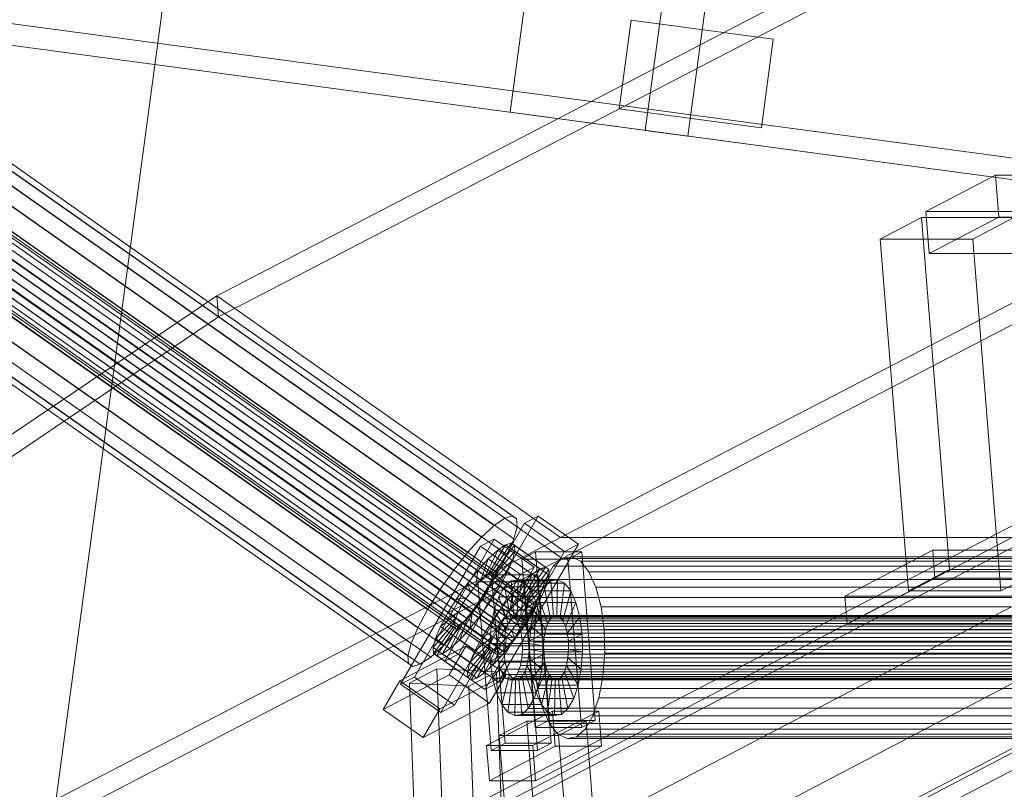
# Model space of a CAD drawing. Header units: millimetres. Extents: x -4738 to 65662, y -68080 to 6847.
# Tile 35 of 256: x -4154 to -3879, y -35351 to -35136. Entities that reach past the tile are written whole.
import ezdxf

# ---------------------------------------------------------------- set-up
doc = ezdxf.new("R2010")
doc.units = ezdxf.units.MM
for name, color, linetype, lineweight in [('COTAS_P', 1, 'Continuous', 0), ('frontal_C09', 7, 'Continuous', 0), ('frontal_C10', 7, 'Continuous', 0)]:
    doc.layers.add(name, color=color, linetype=linetype, lineweight=lineweight)
doc.dimstyles.new('R19_100', dxfattribs={"dimtxt": 250, "dimasz": 150, "dimexe": 150, "dimexo": 80, "dimgap": 100, "dimtad": 1, "dimtih": 1, "dimtoh": 1, "dimdsep": 46, "dimcen": 0.09, "dimadec": 0, "dimazin": 0, "dimtfac": 1, "dimtdec": 4, "dimtofl": 0, "dimtmove": 0, "dimatfit": 3, "dimfxl": 1, "dimtolj": 1, "dimtzin": 0, "dimarcsym": 0})

# ---------------------------------------------------------------- blocks, each defined once
blk = doc.blocks.new('DIM_R30_46')
at = {"layer": 'COTAS_P'}
for p, q in [((-4100, -35030), (-4219.91, -35921.98)), ((140, -35600), (20.09, -36491.98)), ((-4219.91, -35921.98), (-4065.25, -35897.36)), ((20.09, -36491.98), (-4219.91, -35921.98)), ((-4219.91, -35921.98), (-4077.24, -35986.56)), ((20.09, -36491.98), (-122.58, -36427.39)), ((20.09, -36491.98), (-134.57, -36516.59))]:
    blk.add_line(p, q, dxfattribs=at)
blk.add_text('4278.14 P', height=250, rotation=172.3434, dxfattribs=at).set_placement((-2113.24, -36306.08))

msp = doc.modelspace()

# ---------------------------------------------------------------- linework, layer by layer
at = {"layer": 'frontal_C09'}
for p, q in [((-4016.88, -35162.254), (-3994.629, -34996.743)), ((-3979.219, -35167.317), (-3970.958, -35105.869)), ((-3959.065, -35107.468), (-3967.326, -35168.915)), ((194.187, -35722.31), (-4184.565, -35133.657)), ((-3986.481, -35161.295), (-3983.15, -35136.518)), ((-3943.507, -35141.848), (-3983.15, -35136.518)), ((193.388, -35728.257), (-4185.364, -35139.604)), ((-3943.507, -35141.848), (-3946.838, -35166.625)), ((-3543.001, -35225.959), (-4016.88, -35162.254)), ((-3946.838, -35166.625), (-3986.481, -35161.295)), ((-3967.326, -35168.915), (-3979.219, -35167.317))]:
    msp.add_line(p, q, dxfattribs=at)
at = {"layer": 'frontal_C10'}
for p, q in [((-4098.715, -35213.446), (-3723.437, -35018.463)), ((-3722.97, -35024.343), (-4098.249, -35219.326)), ((-4002.881, -35280.899), (-3627.602, -35085.916)), ((-3883.216, -35280.899), (-3507.938, -35085.916)), ((-3627.136, -35091.796), (-4002.414, -35286.779)), ((-3507.471, -35091.796), (-3882.75, -35286.779)), ((-3576.163, -35123.359), (-4035.543, -35363.932)), ((-3998.723, -35363.932), (-3539.343, -35123.359)), ((-4018.405, -35275.547), (-4198.095, -35149.072)), ((-4016.283, -35274.923), (-4195.973, -35148.449)), ((-4010.881, -35298.603), (-4219.32, -35151.893)), ((-4021.33, -35277.559), (-4201.019, -35151.085)), ((-4015.108, -35275.731), (-4194.798, -35149.257)), ((-4014.96, -35277.915), (-4194.65, -35151.441)), ((-4013.919, -35300.694), (-4222.358, -35153.983)), ((-4012.669, -35299.537), (-4221.108, -35152.827)), ((-4011.632, -35298.824), (-4220.072, -35152.113)), ((-4010.727, -35300.872), (-4219.167, -35154.162)), ((-4010.464, -35298.889), (-4218.904, -35152.179)), ((-4010.412, -35299.663), (-4218.852, -35152.953)), ((-4024.857, -35280.823), (-4204.546, -35154.349)), ((-4016.71, -35303.997), (-4225.15, -35157.287)), ((-4015.297, -35302.215), (-4223.737, -35155.504)), ((-4011.388, -35302.434), (-4219.828, -35155.723)), ((-4015.85, -35281.327), (-4195.539, -35154.853)), ((-4018.061, -35305.919), (-4226.501, -35159.209)), ((-4013.548, -35306.172), (-4221.987, -35159.461)), ((-4220.79, -35157.531), (-4012.35, -35304.241)), ((-4028.747, -35285.117), (-4208.437, -35158.642)), ((-4017.716, -35285.734), (-4197.405, -35159.259)), ((-4020.221, -35309.657), (-4228.661, -35162.947)), ((-4019.259, -35307.85), (-4227.699, -35161.139)), ((-4014.899, -35308.094), (-4223.339, -35161.383)), ((-4032.409, -35403.12), (-3573.03, -35162.547)), ((-3995.589, -35403.12), (-3536.21, -35162.547)), ((-4020.882, -35311.219), (-4229.322, -35164.508)), ((-4017.691, -35311.397), (-4226.13, -35164.687)), ((-4016.312, -35309.876), (-4224.752, -35163.166)), ((-4032.735, -35290.147), (-4212.425, -35163.672)), ((-4200.12, -35164.361), (-4020.431, -35290.835)), ((-4021.197, -35312.428), (-4229.637, -35165.717)), ((-4021.145, -35313.202), (-4229.585, -35166.491)), ((-4020.729, -35313.488), (-4229.168, -35166.778)), ((-4019.977, -35313.267), (-4228.416, -35166.557)), ((-4018.941, -35312.554), (-4227.38, -35165.844)), ((-4036.549, -35295.571), (-4216.238, -35169.097)), ((-4023.811, -35296.284), (-4203.5, -35169.809)), ((-4039.929, -35301.02), (-4219.618, -35174.545)), ((-4027.624, -35301.708), (-4207.314, -35175.234)), ((-4042.644, -35306.121), (-4222.333, -35179.647)), ((-4031.612, -35306.738), (-4211.302, -35180.264)), ((-3881.517, -35179.776), (-3900.964, -35189.96)), ((-3099.094, -35179.776), (-3881.517, -35179.776)), ((-3881.517, -35179.776), (-3880.577, -35191.532)), ((-4044.51, -35310.528), (-4224.199, -35184.053)), ((-4035.502, -35311.032), (-4215.192, -35184.557)), ((-4045.399, -35313.94), (-4225.089, -35187.465)), ((-4045.251, -35316.124), (-4224.941, -35189.649)), ((-4041.954, -35316.308), (-4221.644, -35189.834)), ((-4039.03, -35314.296), (-4218.719, -35187.822)), ((-3900.964, -35189.96), (-3118.541, -35189.96)), ((-3900.024, -35201.716), (-3900.964, -35189.96)), ((-4044.076, -35316.932), (-4223.766, -35190.457)), ((-3902.204, -35191.657), (-3913.689, -35197.672)), ((-3876.43, -35191.657), (-3902.204, -35191.657)), ((-3902.204, -35191.657), (-3894.355, -35289.823)), ((-3900.024, -35201.716), (-3880.577, -35191.532)), ((-3887.915, -35197.672), (-3876.43, -35191.657)), ((-3880.577, -35191.532), (-3098.154, -35191.532)), ((-3913.689, -35197.672), (-3887.915, -35197.672)), ((-3905.839, -35295.838), (-3913.689, -35197.672)), ((-3887.915, -35197.672), (-3880.066, -35295.838)), ((-3117.601, -35201.716), (-3900.024, -35201.716)), ((-4480.844, -35471.843), (-4098.715, -35213.446)), ((-4098.715, -35213.446), (-4002.881, -35280.899)), ((-4098.715, -35213.446), (-4098.249, -35219.326)), ((-4098.249, -35219.326), (-4480.378, -35477.723)), ((-4002.414, -35286.779), (-4098.249, -35219.326)), ((-4009.062, -35274.949), (-4031.313, -35313.464)), ((-4018.405, -35275.547), (-4016.283, -35274.923)), ((-4016.283, -35274.923), (-4015.108, -35275.731)), ((-4009.062, -35274.949), (-4012.9, -35276.953)), ((-3997.881, -35282.818), (-4009.062, -35274.949)), ((-4035.151, -35315.469), (-4012.9, -35276.953)), ((-4024.857, -35280.823), (-4021.33, -35277.559)), ((-4021.33, -35277.559), (-4018.405, -35275.547)), ((-4014.96, -35277.915), (-4015.85, -35281.327)), ((-4015.108, -35275.731), (-4014.96, -35277.915)), ((-4012.9, -35276.953), (-4001.719, -35284.823)), ((-4370.385, -35471.843), (-4002.881, -35280.899)), ((-4250.72, -35471.843), (-3883.216, -35280.899)), ((-4131.055, -35471.843), (-3763.552, -35280.899)), ((-4028.747, -35285.117), (-4024.857, -35280.823)), ((-4002.881, -35280.899), (-3883.216, -35280.899)), ((-3883.216, -35280.899), (-3763.552, -35280.899)), ((-4047.433, -35321.884), (-4025.182, -35283.369)), ((-4021.344, -35281.364), (-4043.595, -35319.879)), ((-4021.344, -35281.364), (-4025.182, -35283.369)), ((-4025.182, -35283.369), (-4014.001, -35291.238)), ((-4018.177, -35282.93), (-4022.813, -35290.954)), ((-4016.59, -35282.464), (-4022.061, -35290.734)), ((-4015.711, -35283.068), (-4021.645, -35291.02)), ((-4010.163, -35289.234), (-4021.344, -35281.364)), ((-4018.177, -35282.93), (-4020.365, -35284.436)), ((-4020.132, -35321.333), (-3997.881, -35282.818)), ((-4016.59, -35282.464), (-4018.177, -35282.93)), ((-4008.594, -35289.676), (-4018.177, -35282.93)), ((-4015.85, -35281.327), (-4017.716, -35285.734)), ((-4015.711, -35283.068), (-4016.59, -35282.464)), ((-4007.007, -35289.209), (-4016.59, -35282.464)), ((-4015.601, -35284.702), (-4015.711, -35283.068)), ((-4006.128, -35289.814), (-4015.711, -35283.068)), ((-4001.719, -35284.823), (-3997.881, -35282.818)), ((-4032.735, -35290.147), (-4028.747, -35285.117)), ((-4001.719, -35284.823), (-4023.97, -35323.338)), ((-4020.365, -35284.436), (-4023.849, -35291.667)), ((-4020.365, -35284.436), (-4023.004, -35286.877)), ((-4015.601, -35284.702), (-4021.593, -35291.794)), ((-4017.716, -35285.734), (-4020.431, -35290.835)), ((-4010.782, -35291.181), (-4020.365, -35284.436)), ((-4016.266, -35287.254), (-4015.601, -35284.702)), ((-4006.017, -35291.448), (-4015.601, -35284.702)), ((-4009.836, -35284.921), (-4013.664, -35286.925)), ((-3996.949, -35284.921), (-4009.836, -35284.921)), ((-4009.836, -35284.921), (-4006.076, -35331.946)), ((-3999.83, -35286.309), (-4002.414, -35286.779)), ((-4000.777, -35286.925), (-3996.949, -35284.921)), ((-3997.286, -35287.567), (-3999.83, -35286.309)), ((-3760.501, -35286.309), (-3999.83, -35286.309)), ((-3993.189, -35331.946), (-3996.949, -35284.921)), ((-3899.05, -35284.456), (-3923.55, -35297.286)), ((-3851.184, -35284.456), (-3899.05, -35284.456)), ((-3899.05, -35284.456), (-3898.423, -35292.293)), ((-4002.414, -35286.779), (-4369.918, -35477.723)), ((-3882.75, -35286.779), (-4250.253, -35477.723)), ((-3763.085, -35286.779), (-4130.589, -35477.723)), ((-4032.414, -35327.749), (-4010.163, -35289.234)), ((-4023.004, -35286.877), (-4025.914, -35290.089)), ((-4023.004, -35286.877), (-4025.099, -35292.824)), ((-4013.42, -35293.623), (-4023.004, -35286.877)), ((-4016.266, -35287.254), (-4021.908, -35293.003)), ((-4017.662, -35290.551), (-4016.266, -35287.254)), ((-4006.683, -35294), (-4016.266, -35287.254)), ((-4014.001, -35291.238), (-4010.163, -35289.234)), ((-4013.664, -35286.925), (-4000.777, -35286.925)), ((-4009.904, -35333.951), (-4013.664, -35286.925)), ((-4012.478, -35297.479), (-4007.007, -35289.209)), ((-4008.594, -35289.676), (-4007.007, -35289.209)), ((-4004.863, -35288.945), (-4007.01, -35292.659)), ((-4007.007, -35289.209), (-4006.128, -35289.814)), ((-4002.414, -35286.779), (-4004.863, -35288.945)), ((-3765.534, -35288.945), (-4004.863, -35288.945)), ((-3882.75, -35286.779), (-4002.414, -35286.779)), ((-3763.085, -35286.779), (-4002.414, -35286.779)), ((-4000.777, -35286.925), (-3997.017, -35333.951)), ((-3994.956, -35290.467), (-3997.286, -35287.567)), ((-3757.957, -35287.567), (-3997.286, -35287.567)), ((-3763.085, -35286.779), (-3882.75, -35286.779)), ((-4036.549, -35295.571), (-4032.735, -35290.147)), ((-4014.001, -35291.238), (-4036.252, -35329.753)), ((-4025.914, -35290.089), (-4028.897, -35293.852)), ((-4025.914, -35290.089), (-4026.478, -35294.345)), ((-4016.33, -35296.834), (-4025.914, -35290.089)), ((-4022.086, -35291.336), (-4025.914, -35293.341)), ((-4025.099, -35292.824), (-4023.849, -35291.667)), ((-4023.849, -35291.667), (-4022.813, -35290.954)), ((-4023.849, -35291.667), (-4014.266, -35298.413)), ((-4020.431, -35290.835), (-4023.811, -35296.284)), ((-4022.813, -35290.954), (-4022.061, -35290.734)), ((-4022.813, -35290.954), (-4013.23, -35297.7)), ((-4017.662, -35290.551), (-4022.569, -35294.564)), ((-4009.199, -35291.336), (-4022.086, -35291.336)), ((-4022.086, -35291.336), (-4018.326, -35338.361)), ((-4022.061, -35290.734), (-4021.645, -35291.02)), ((-4022.061, -35290.734), (-4012.478, -35297.479)), ((-4021.593, -35291.794), (-4021.908, -35293.003)), ((-4021.645, -35291.02), (-4021.593, -35291.794)), ((-4021.645, -35291.02), (-4012.062, -35297.765)), ((-4021.593, -35291.794), (-4012.009, -35298.539)), ((-4019.693, -35294.367), (-4017.662, -35290.551)), ((-4008.078, -35297.296), (-4017.662, -35290.551)), ((-4014.266, -35298.413), (-4010.782, -35291.181)), ((-4013.42, -35293.623), (-4010.782, -35291.181)), ((-4013.23, -35297.7), (-4008.594, -35289.676)), ((-4013.027, -35293.341), (-4009.199, -35291.336)), ((-4012.062, -35297.765), (-4006.128, -35289.814)), ((-4012.009, -35298.539), (-4006.017, -35291.448)), ((-4010.782, -35291.181), (-4008.594, -35289.676)), ((-4005.439, -35338.361), (-4009.199, -35291.336)), ((-4006.017, -35291.448), (-4006.683, -35294)), ((-4006.128, -35289.814), (-4006.017, -35291.448)), ((-3992.999, -35294.812), (-3994.956, -35290.467)), ((-3755.627, -35290.467), (-3994.956, -35290.467)), ((-3905.839, -35295.838), (-3894.355, -35289.823)), ((-3894.355, -35289.823), (-3868.581, -35289.823)), ((-3868.581, -35289.823), (-3880.066, -35295.838)), ((-4028.897, -35293.852), (-4031.75, -35297.909)), ((-4028.897, -35293.852), (-4027.891, -35296.128)), ((-4019.313, -35300.597), (-4028.897, -35293.852)), ((-4027.891, -35296.128), (-4026.478, -35294.345)), ((-4026.478, -35294.345), (-4025.099, -35292.824)), ((-4026.478, -35294.345), (-4016.894, -35301.091)), ((-4025.914, -35293.341), (-4013.027, -35293.341)), ((-4022.154, -35340.366), (-4025.914, -35293.341)), ((-4025.099, -35292.824), (-4015.516, -35299.569)), ((-4023.531, -35296.372), (-4019.693, -35294.367)), ((-4022.569, -35294.564), (-4023.531, -35296.372)), ((-4021.908, -35293.003), (-4022.569, -35294.564)), ((-4022.569, -35294.564), (-4012.985, -35301.309)), ((-4022.221, -35298.443), (-4019.693, -35294.367)), ((-4021.908, -35293.003), (-4012.324, -35299.748)), ((-4018.473, -35294.669), (-4020.078, -35297.448)), ((-4019.693, -35294.367), (-4010.109, -35301.112)), ((-4016.641, -35293.049), (-4018.473, -35294.669)), ((-4018.473, -35294.669), (-4016.725, -35303.614)), ((-4007.427, -35294.669), (-4018.473, -35294.669)), ((-4014.708, -35292.698), (-4016.641, -35293.049)), ((-4016.641, -35293.049), (-4015.858, -35302.846)), ((-4005.595, -35293.049), (-4016.641, -35293.049)), ((-4016.33, -35296.834), (-4013.42, -35293.623)), ((-4015.516, -35299.569), (-4013.42, -35293.623)), ((-4014.708, -35292.698), (-4014.942, -35302.68)), ((-4012.805, -35293.639), (-4014.708, -35292.698)), ((-4003.662, -35292.698), (-4014.708, -35292.698)), ((-4012.805, -35293.639), (-4014.04, -35303.125)), ((-4013.027, -35293.341), (-4009.267, -35340.366)), ((-4011.062, -35295.808), (-4012.805, -35293.639)), ((-4001.759, -35293.639), (-4012.805, -35293.639)), ((-4012.324, -35299.748), (-4006.683, -35294)), ((-4009.032, -35297.448), (-4007.427, -35294.669)), ((-4007.01, -35292.659), (-4008.707, -35297.668)), ((-4006.683, -35294), (-4008.078, -35297.296)), ((-4007.427, -35294.669), (-4005.595, -35293.049)), ((-4005.679, -35303.614), (-4007.427, -35294.669)), ((-3767.68, -35292.659), (-4007.01, -35292.659)), ((-4005.595, -35293.049), (-4003.662, -35292.698)), ((-4004.812, -35302.846), (-4005.595, -35293.049)), ((-4003.896, -35302.68), (-4003.662, -35292.698)), ((-4003.662, -35292.698), (-4001.759, -35293.639)), ((-4002.995, -35303.125), (-4001.759, -35293.639)), ((-4001.759, -35293.639), (-4000.016, -35295.808)), ((-3922.923, -35305.124), (-3898.423, -35292.293)), ((-3898.423, -35292.293), (-3850.557, -35292.293)), ((-4039.929, -35301.02), (-4036.549, -35295.571)), ((-4029.242, -35298.05), (-4027.891, -35296.128)), ((-4027.891, -35296.128), (-4018.307, -35302.873)), ((-4023.811, -35296.284), (-4027.624, -35301.708)), ((-4023.531, -35296.372), (-4024.728, -35298.302)), ((-4013.948, -35303.117), (-4023.531, -35296.372)), ((-4020.078, -35297.448), (-4021.348, -35301.195)), ((-4020.078, -35297.448), (-4017.486, -35304.93)), ((-4009.032, -35297.448), (-4020.078, -35297.448)), ((-4019.313, -35300.597), (-4016.33, -35296.834)), ((-4016.894, -35301.091), (-4016.33, -35296.834)), ((-4012.478, -35297.479), (-4013.23, -35297.7)), ((-4011.062, -35295.808), (-4013.215, -35304.153)), ((-4012.985, -35301.309), (-4008.078, -35297.296)), ((-4012.062, -35297.765), (-4012.478, -35297.479)), ((-4009.598, -35299.058), (-4011.062, -35295.808)), ((-4000.016, -35295.808), (-4011.062, -35295.808)), ((-4010.302, -35301.195), (-4009.032, -35297.448)), ((-4008.078, -35297.296), (-4010.109, -35301.112)), ((-4006.44, -35304.93), (-4009.032, -35297.448)), ((-4002.169, -35304.153), (-4000.016, -35295.808)), ((-4000.016, -35295.808), (-3998.552, -35299.058)), ((-3991.547, -35300.304), (-3992.999, -35294.812)), ((-3753.669, -35294.812), (-3992.999, -35294.812)), ((-3923.55, -35297.286), (-3875.684, -35297.286)), ((-3922.923, -35305.124), (-3923.55, -35297.286)), ((-3880.066, -35295.838), (-3905.839, -35295.838)), ((-4031.75, -35297.909), (-4034.278, -35301.985)), ((-4034.278, -35301.985), (-4030.44, -35299.98)), ((-4031.75, -35297.909), (-4029.242, -35298.05)), ((-4022.166, -35304.655), (-4031.75, -35297.909)), ((-4031.402, -35301.788), (-4030.44, -35299.98)), ((-4030.44, -35299.98), (-4029.242, -35298.05)), ((-4030.44, -35299.98), (-4020.856, -35306.726)), ((-4029.242, -35298.05), (-4019.659, -35304.795)), ((-4026.08, -35300.224), (-4027.493, -35302.007)), ((-4024.728, -35298.302), (-4026.08, -35300.224)), ((-4025.074, -35302.5), (-4026.08, -35300.224)), ((-4026.08, -35300.224), (-4016.496, -35306.97)), ((-4025.074, -35302.5), (-4022.221, -35298.443)), ((-4022.221, -35298.443), (-4024.728, -35298.302)), ((-4024.728, -35298.302), (-4015.145, -35305.048)), ((-4012.637, -35305.188), (-4022.221, -35298.443)), ((-4015.516, -35299.569), (-4016.894, -35301.091)), ((-4014.266, -35298.413), (-4015.516, -35299.569)), ((-4013.23, -35297.7), (-4014.266, -35298.413)), ((-4013.919, -35300.694), (-4012.669, -35299.537)), ((-4012.985, -35301.309), (-4012.324, -35299.748)), ((-4012.669, -35299.537), (-4011.632, -35298.824)), ((-4009.598, -35299.058), (-4012.521, -35305.692)), ((-4012.324, -35299.748), (-4012.009, -35298.539)), ((-4012.009, -35298.539), (-4012.062, -35297.765)), ((-4011.632, -35298.824), (-4010.881, -35298.603)), ((-4010.881, -35298.603), (-4010.464, -35298.889)), ((-4010.412, -35299.663), (-4010.727, -35300.872)), ((-4010.464, -35298.889), (-4010.412, -35299.663)), ((-4008.707, -35297.668), (-4009.84, -35303.631)), ((-4008.512, -35303.167), (-4009.598, -35299.058)), ((-3998.552, -35299.058), (-4009.598, -35299.058)), ((-3769.378, -35297.668), (-4008.707, -35297.668)), ((-4001.475, -35305.692), (-3998.552, -35299.058)), ((-3998.552, -35299.058), (-3997.466, -35303.167)), ((-4042.644, -35306.121), (-4039.929, -35301.02)), ((-4036.309, -35305.801), (-4031.402, -35301.788)), ((-4034.278, -35301.985), (-4036.309, -35305.801)), ((-4024.694, -35308.73), (-4034.278, -35301.985)), ((-4032.063, -35303.349), (-4031.402, -35301.788)), ((-4027.624, -35301.708), (-4031.612, -35306.738)), ((-4031.402, -35301.788), (-4021.818, -35308.533)), ((-4027.493, -35302.007), (-4028.871, -35303.528)), ((-4028.057, -35306.263), (-4027.493, -35302.007)), ((-4028.057, -35306.263), (-4025.074, -35302.5)), ((-4027.493, -35302.007), (-4017.909, -35308.752)), ((-4015.49, -35309.245), (-4025.074, -35302.5)), ((-4021.348, -35301.195), (-4022.196, -35305.655)), ((-4022.166, -35304.655), (-4019.313, -35300.597)), ((-4021.348, -35301.195), (-4018.087, -35306.705)), ((-4010.302, -35301.195), (-4021.348, -35301.195)), ((-4018.307, -35302.873), (-4019.659, -35304.795)), ((-4018.307, -35302.873), (-4019.313, -35300.597)), ((-4017.699, -35302.846), (-4018.566, -35303.614)), ((-4016.894, -35301.091), (-4018.307, -35302.873)), ((-4016.783, -35302.68), (-4017.699, -35302.846)), ((-3745.231, -35302.846), (-4017.699, -35302.846)), ((-4015.881, -35303.125), (-4016.783, -35302.68)), ((-3744.316, -35302.68), (-4016.783, -35302.68)), ((-4016.725, -35303.614), (-4015.858, -35302.846)), ((-4016.71, -35303.997), (-4015.297, -35302.215)), ((-4015.858, -35302.846), (-4014.942, -35302.68)), ((-4015.858, -35302.846), (-4004.812, -35302.846)), ((-4015.297, -35302.215), (-4013.919, -35300.694)), ((-4014.942, -35302.68), (-4014.04, -35303.125)), ((-4014.942, -35302.68), (-4003.896, -35302.68)), ((-4010.109, -35301.112), (-4013.948, -35303.117)), ((-4013.948, -35303.117), (-4012.985, -35301.309)), ((-4010.109, -35301.112), (-4012.637, -35305.188)), ((-4011.388, -35302.434), (-4012.35, -35304.241)), ((-4010.727, -35300.872), (-4011.388, -35302.434)), ((-4011.15, -35305.655), (-4010.302, -35301.195)), ((-4007.041, -35306.705), (-4010.302, -35301.195)), ((-4004.812, -35302.846), (-4005.679, -35303.614)), ((-4003.896, -35302.68), (-4004.812, -35302.846)), ((-4002.995, -35303.125), (-4003.896, -35302.68)), ((-3990.701, -35306.572), (-3991.547, -35300.304)), ((-3752.218, -35300.304), (-3991.547, -35300.304)), ((-4038.37, -35311.65), (-4032.378, -35304.558)), ((-4038.259, -35313.284), (-4032.326, -35305.332)), ((-4037.705, -35309.098), (-4032.063, -35303.349)), ((-4037.38, -35313.888), (-4031.909, -35305.618)), ((-4035.793, -35313.422), (-4031.157, -35305.398)), ((-4033.606, -35311.916), (-4030.121, -35304.685)), ((-4032.378, -35304.558), (-4032.063, -35303.349)), ((-4032.378, -35304.558), (-4022.795, -35311.304)), ((-4032.326, -35305.332), (-4032.378, -35304.558)), ((-4032.326, -35305.332), (-4022.742, -35312.078)), ((-4031.909, -35305.618), (-4032.326, -35305.332)), ((-4032.063, -35303.349), (-4022.479, -35310.095)), ((-4031.157, -35305.398), (-4031.909, -35305.618)), ((-4031.909, -35305.618), (-4022.326, -35312.364)), ((-4030.121, -35304.685), (-4031.157, -35305.398)), ((-4031.157, -35305.398), (-4021.574, -35312.143)), ((-4030.967, -35309.475), (-4028.871, -35303.528)), ((-4028.871, -35303.528), (-4030.121, -35304.685)), ((-4030.121, -35304.685), (-4020.538, -35311.43)), ((-4028.871, -35303.528), (-4019.288, -35310.273)), ((-4024.694, -35308.73), (-4022.166, -35304.655)), ((-4022.196, -35305.655), (-4022.563, -35310.525)), ((-4022.196, -35305.655), (-4018.489, -35308.818)), ((-4011.15, -35305.655), (-4022.196, -35305.655)), ((-4019.659, -35304.795), (-4022.166, -35304.655)), ((-4019.659, -35304.795), (-4020.856, -35306.726)), ((-4019.327, -35304.93), (-4019.928, -35306.705)), ((-4018.566, -35303.614), (-4019.327, -35304.93)), ((-3746.86, -35304.93), (-4019.327, -35304.93)), ((-3746.099, -35303.614), (-4018.566, -35303.614)), ((-4018.087, -35306.705), (-4017.486, -35304.93)), ((-4018.061, -35305.919), (-4016.71, -35303.997)), ((-4017.486, -35304.93), (-4016.725, -35303.614)), ((-4017.486, -35304.93), (-4006.44, -35304.93)), ((-4016.725, -35303.614), (-4005.679, -35303.614)), ((-4016.496, -35306.97), (-4015.145, -35305.048)), ((-4015.056, -35304.153), (-4015.881, -35303.125)), ((-3743.414, -35303.125), (-4015.881, -35303.125)), ((-4012.637, -35305.188), (-4015.49, -35309.245)), ((-4015.145, -35305.048), (-4013.948, -35303.117)), ((-4015.145, -35305.048), (-4012.637, -35305.188)), ((-4014.362, -35305.692), (-4015.056, -35304.153)), ((-3742.589, -35304.153), (-4015.056, -35304.153)), ((-4013.848, -35307.639), (-4014.362, -35305.692)), ((-3741.895, -35305.692), (-4014.362, -35305.692)), ((-4014.04, -35303.125), (-4013.215, -35304.153)), ((-4014.04, -35303.125), (-4002.995, -35303.125)), ((-4012.35, -35304.241), (-4013.548, -35306.172)), ((-4013.215, -35304.153), (-4012.521, -35305.692)), ((-4013.215, -35304.153), (-4002.169, -35304.153)), ((-4012.521, -35305.692), (-4012.007, -35307.639)), ((-4012.521, -35305.692), (-4001.475, -35305.692)), ((-4008.512, -35303.167), (-4012.007, -35307.639)), ((-4011.517, -35310.525), (-4011.15, -35305.655)), ((-4007.443, -35308.818), (-4011.15, -35305.655)), ((-4009.84, -35303.631), (-4010.332, -35310.142)), ((-3770.511, -35303.631), (-4009.84, -35303.631)), ((-4007.879, -35307.855), (-4008.512, -35303.167)), ((-3997.466, -35303.167), (-4008.512, -35303.167)), ((-4006.44, -35304.93), (-4007.041, -35306.705)), ((-4005.679, -35303.614), (-4006.44, -35304.93)), ((-4002.169, -35304.153), (-4002.995, -35303.125)), ((-4001.475, -35305.692), (-4002.169, -35304.153)), ((-4000.961, -35307.639), (-4001.475, -35305.692)), ((-4000.961, -35307.639), (-3997.466, -35303.167)), ((-3997.466, -35303.167), (-3996.833, -35307.855)), ((-3875.057, -35305.124), (-3922.923, -35305.124)), ((-4044.51, -35310.528), (-4042.644, -35306.121)), ((-4036.309, -35305.801), (-4037.705, -35309.098)), ((-4026.725, -35312.546), (-4036.309, -35305.801)), ((-4031.612, -35306.738), (-4035.502, -35311.032)), ((-4030.967, -35309.475), (-4028.057, -35306.263)), ((-4018.473, -35313.008), (-4028.057, -35306.263)), ((-4020.856, -35306.726), (-4024.694, -35308.73)), ((-4020.856, -35306.726), (-4021.818, -35308.533)), ((-4019.928, -35306.705), (-4020.33, -35308.818)), ((-4020.221, -35309.657), (-4019.259, -35307.85)), ((-3747.461, -35306.705), (-4019.928, -35306.705)), ((-4019.259, -35307.85), (-4018.061, -35305.919)), ((-4018.489, -35308.818), (-4018.087, -35306.705)), ((-4018.087, -35306.705), (-4007.041, -35306.705)), ((-4017.909, -35308.752), (-4016.496, -35306.97)), ((-4016.496, -35306.97), (-4015.49, -35309.245)), ((-4014.899, -35308.094), (-4016.312, -35309.876)), ((-4013.548, -35306.172), (-4014.899, -35308.094)), ((-4013.548, -35309.859), (-4013.848, -35307.639)), ((-3741.381, -35307.639), (-4013.848, -35307.639)), ((-4012.007, -35307.639), (-4011.707, -35309.859)), ((-4012.007, -35307.639), (-4000.961, -35307.639)), ((-4011.707, -35309.859), (-4007.879, -35307.855)), ((-4007.879, -35307.855), (-3996.833, -35307.855)), ((-4007.742, -35312.802), (-4007.879, -35307.855)), ((-4007.041, -35306.705), (-4007.443, -35308.818)), ((-4000.661, -35309.859), (-4000.961, -35307.639)), ((-3996.833, -35307.855), (-4000.661, -35309.859)), ((-3996.833, -35307.855), (-3996.696, -35312.802)), ((-3990.517, -35313.186), (-3990.701, -35306.572)), ((-3990.701, -35306.572), (-3751.372, -35306.572)), ((-4045.399, -35313.94), (-4044.51, -35310.528)), ((-4035.502, -35311.032), (-4039.03, -35314.296)), ((-4037.705, -35309.098), (-4038.37, -35311.65)), ((-4028.121, -35315.843), (-4037.705, -35309.098)), ((-4033.606, -35311.916), (-4030.967, -35309.475)), ((-4021.383, -35316.22), (-4030.967, -35309.475)), ((-4022.479, -35310.095), (-4028.121, -35315.843)), ((-4021.818, -35308.533), (-4026.725, -35312.546)), ((-4026.725, -35312.546), (-4024.694, -35308.73)), ((-4022.479, -35310.095), (-4022.795, -35311.304)), ((-4022.563, -35310.525), (-4018.663, -35311.124)), ((-4011.517, -35310.525), (-4022.563, -35310.525)), ((-4022.563, -35310.525), (-4022.426, -35315.473)), ((-4021.818, -35308.533), (-4022.479, -35310.095)), ((-4019.288, -35310.273), (-4021.383, -35316.22)), ((-4021.197, -35312.428), (-4020.882, -35311.219)), ((-4020.882, -35311.219), (-4020.221, -35309.657)), ((-4020.538, -35311.43), (-4019.288, -35310.273)), ((-4020.33, -35308.818), (-4020.504, -35311.124)), ((-4020.504, -35311.124), (-4020.439, -35313.468)), ((-3748.037, -35311.124), (-4020.504, -35311.124)), ((-3747.863, -35308.818), (-4020.33, -35308.818)), ((-4019.288, -35310.273), (-4017.909, -35308.752)), ((-4018.663, -35311.124), (-4018.489, -35308.818)), ((-4018.663, -35311.124), (-4007.617, -35311.124)), ((-4018.598, -35313.468), (-4018.663, -35311.124)), ((-4018.489, -35308.818), (-4007.443, -35308.818)), ((-4017.909, -35308.752), (-4018.473, -35313.008)), ((-4015.49, -35309.245), (-4018.473, -35313.008)), ((-4016.312, -35309.876), (-4017.691, -35311.397)), ((-4013.483, -35312.203), (-4013.548, -35309.859)), ((-4013.548, -35309.859), (-3741.081, -35309.859)), ((-4000.661, -35309.859), (-4011.707, -35309.859)), ((-4011.707, -35309.859), (-4011.642, -35312.203)), ((-4007.617, -35311.124), (-4011.517, -35310.525)), ((-4011.38, -35315.473), (-4011.517, -35310.525)), ((-4010.332, -35310.142), (-4010.148, -35316.756)), ((-3771.003, -35310.142), (-4010.332, -35310.142)), ((-4007.443, -35308.818), (-4007.617, -35311.124)), ((-4007.617, -35311.124), (-4007.552, -35313.468)), ((-4000.596, -35312.203), (-4000.661, -35309.859)), ((-4029.234, -35311.258), (-4047.657, -35320.88)), ((-4045.251, -35316.124), (-4045.399, -35313.94)), ((-4028.786, -35318.395), (-4038.37, -35311.65)), ((-4038.37, -35311.65), (-4038.259, -35313.284)), ((-4028.676, -35320.029), (-4038.259, -35313.284)), ((-4038.259, -35313.284), (-4037.38, -35313.888)), ((-4037.38, -35313.888), (-4035.793, -35313.422)), ((-4027.797, -35320.633), (-4037.38, -35313.888)), ((-4035.793, -35313.422), (-4033.606, -35311.916)), ((-4026.21, -35320.167), (-4035.793, -35313.422)), ((-4035.151, -35315.469), (-4031.313, -35313.464)), ((-4029.234, -35311.258), (-4033.87, -35319.282)), ((-4024.022, -35318.662), (-4033.606, -35311.916)), ((-4031.313, -35313.464), (-4020.132, -35321.333)), ((-4018.054, -35319.127), (-4029.234, -35311.258)), ((-4022.795, -35311.304), (-4028.786, -35318.395)), ((-4022.742, -35312.078), (-4028.676, -35320.029)), ((-4028.121, -35315.843), (-4026.725, -35312.546)), ((-4022.326, -35312.364), (-4027.797, -35320.633)), ((-4021.574, -35312.143), (-4026.21, -35320.167)), ((-4020.538, -35311.43), (-4024.022, -35318.662)), ((-4022.795, -35311.304), (-4022.742, -35312.078)), ((-4022.742, -35312.078), (-4022.326, -35312.364)), ((-4022.426, -35315.473), (-4018.598, -35313.468)), ((-4022.326, -35312.364), (-4021.574, -35312.143)), ((-4021.574, -35312.143), (-4020.538, -35311.43)), ((-4018.473, -35313.008), (-4021.383, -35316.22)), ((-4021.145, -35313.202), (-4021.197, -35312.428)), ((-4020.729, -35313.488), (-4021.145, -35313.202)), ((-4019.977, -35313.267), (-4020.729, -35313.488)), ((-4020.439, -35313.468), (-4020.139, -35315.689)), ((-3747.972, -35313.468), (-4020.439, -35313.468)), ((-4018.941, -35312.554), (-4019.977, -35313.267)), ((-4017.691, -35311.397), (-4018.941, -35312.554)), ((-4018.598, -35313.468), (-4007.552, -35313.468)), ((-4018.298, -35315.689), (-4018.598, -35313.468)), ((-4013.657, -35314.51), (-4013.483, -35312.203)), ((-3741.016, -35312.203), (-4013.483, -35312.203)), ((-4011.642, -35312.203), (-4011.816, -35314.51)), ((-4007.742, -35312.802), (-4011.642, -35312.203)), ((-4011.642, -35312.203), (-4000.596, -35312.203)), ((-4007.552, -35313.468), (-4011.38, -35315.473)), ((-4008.109, -35317.672), (-4007.742, -35312.802)), ((-3996.696, -35312.802), (-4007.742, -35312.802)), ((-4007.552, -35313.468), (-4007.252, -35315.689)), ((-4000.77, -35314.51), (-4000.596, -35312.203)), ((-4000.596, -35312.203), (-3996.696, -35312.802)), ((-3996.696, -35312.802), (-3997.063, -35317.672)), ((-3991.009, -35319.696), (-3990.517, -35313.186)), ((-3751.188, -35313.186), (-3990.517, -35313.186)), ((-4044.076, -35316.932), (-4045.251, -35316.124)), ((-4041.954, -35316.308), (-4044.076, -35316.932)), ((-4039.03, -35314.296), (-4041.954, -35316.308)), ((-4023.97, -35323.338), (-4035.151, -35315.469)), ((-4028.786, -35318.395), (-4028.121, -35315.843)), ((-4021.383, -35316.22), (-4024.022, -35318.662)), ((-4011.38, -35315.473), (-4022.426, -35315.473)), ((-4022.426, -35315.473), (-4021.793, -35320.161)), ((-4021.793, -35320.161), (-4018.298, -35315.689)), ((-4020.139, -35315.689), (-4019.625, -35317.635)), ((-3747.672, -35315.689), (-4020.139, -35315.689)), ((-4018.298, -35315.689), (-4007.252, -35315.689)), ((-4017.784, -35317.635), (-4018.298, -35315.689)), ((-4014.66, -35318.397), (-4014.059, -35316.623)), ((-4014.059, -35316.623), (-4013.657, -35314.51)), ((-3741.592, -35316.623), (-4014.059, -35316.623)), ((-3741.19, -35314.51), (-4013.657, -35314.51)), ((-4012.218, -35316.623), (-4012.819, -35318.397)), ((-4011.816, -35314.51), (-4012.218, -35316.623)), ((-4008.957, -35322.132), (-4012.218, -35316.623)), ((-4012.218, -35316.623), (-4001.172, -35316.623)), ((-4008.109, -35317.672), (-4011.816, -35314.51)), ((-4011.816, -35314.51), (-4000.77, -35314.51)), ((-4010.747, -35320.161), (-4011.38, -35315.473)), ((-4007.252, -35315.689), (-4010.747, -35320.161)), ((-4007.252, -35315.689), (-4006.738, -35317.635)), ((-4001.773, -35318.397), (-4001.172, -35316.623)), ((-4001.172, -35316.623), (-4000.77, -35314.51)), ((-4001.172, -35316.623), (-3997.911, -35322.132)), ((-4000.77, -35314.51), (-3997.063, -35317.672)), ((-4052.293, -35328.904), (-4033.87, -35319.282)), ((-4037.336, -35317.592), (-4044.992, -35321.602)), ((-4020.719, -35318.405), (-4037.336, -35317.592)), ((-4037.336, -35317.592), (-4035.111, -35378.419)), ((-4036.477, -35328.75), (-4018.054, -35319.127)), ((-4033.87, -35319.282), (-4022.689, -35327.151)), ((-4028.676, -35320.029), (-4028.786, -35318.395)), ((-4028.376, -35322.416), (-4020.719, -35318.405)), ((-4024.022, -35318.662), (-4026.21, -35320.167)), ((-4022.689, -35327.151), (-4018.054, -35319.127)), ((-4018.494, -35379.233), (-4020.719, -35318.405)), ((-4020.707, -35324.27), (-4017.784, -35317.635)), ((-4019.625, -35317.635), (-4018.931, -35319.174)), ((-3747.158, -35317.635), (-4019.625, -35317.635)), ((-4019.243, -35327.519), (-4017.09, -35319.174)), ((-4018.931, -35319.174), (-4018.106, -35320.202)), ((-3746.464, -35319.174), (-4018.931, -35319.174)), ((-4017.784, -35317.635), (-4006.738, -35317.635)), ((-4017.09, -35319.174), (-4017.784, -35317.635)), ((-4017.09, -35319.174), (-4006.044, -35319.174)), ((-4016.265, -35320.202), (-4017.09, -35319.174)), ((-4015.421, -35319.713), (-4014.66, -35318.397)), ((-3742.193, -35318.397), (-4014.66, -35318.397)), ((-4012.819, -35318.397), (-4013.58, -35319.713)), ((-4010.227, -35325.88), (-4012.819, -35318.397)), ((-4012.819, -35318.397), (-4001.773, -35318.397)), ((-4010.148, -35316.756), (-4009.302, -35323.023)), ((-3770.819, -35316.756), (-4010.148, -35316.756)), ((-4006.738, -35317.635), (-4009.661, -35324.27)), ((-4008.957, -35322.132), (-4008.109, -35317.672)), ((-4006.044, -35319.174), (-4008.197, -35327.519)), ((-3997.063, -35317.672), (-4008.109, -35317.672)), ((-4006.738, -35317.635), (-4006.044, -35319.174)), ((-4006.044, -35319.174), (-4005.219, -35320.202)), ((-4002.534, -35319.713), (-4001.773, -35318.397)), ((-4001.773, -35318.397), (-3999.181, -35325.88)), ((-3997.063, -35317.672), (-3997.911, -35322.132)), ((-4052.293, -35328.904), (-4047.657, -35320.88)), ((-4047.657, -35320.88), (-4036.477, -35328.75)), ((-4047.433, -35321.884), (-4043.595, -35319.879)), ((-4036.252, -35329.753), (-4047.433, -35321.884)), ((-4044.992, -35321.602), (-4028.376, -35322.416)), ((-4042.767, -35382.43), (-4044.992, -35321.602)), ((-4043.595, -35319.879), (-4032.414, -35327.749)), ((-4027.797, -35320.633), (-4028.676, -35320.029)), ((-4026.21, -35320.167), (-4027.797, -35320.633)), ((-4020.132, -35321.333), (-4023.97, -35323.338)), ((-4010.747, -35320.161), (-4021.793, -35320.161)), ((-4021.793, -35320.161), (-4020.707, -35324.27)), ((-4018.106, -35320.202), (-4017.204, -35320.647)), ((-3745.638, -35320.202), (-4018.106, -35320.202)), ((-4017.5, -35329.689), (-4016.265, -35320.202)), ((-4017.204, -35320.647), (-4016.289, -35320.481)), ((-3744.737, -35320.647), (-4017.204, -35320.647)), ((-4016.289, -35320.481), (-4015.421, -35319.713)), ((-3743.821, -35320.481), (-4016.289, -35320.481)), ((-4016.265, -35320.202), (-4005.219, -35320.202)), ((-4015.363, -35320.647), (-4016.265, -35320.202)), ((-4015.597, -35330.629), (-4015.363, -35320.647)), ((-3742.954, -35319.713), (-4015.421, -35319.713)), ((-4014.448, -35320.481), (-4015.363, -35320.647)), ((-4015.363, -35320.647), (-4004.317, -35320.647)), ((-4013.58, -35319.713), (-4014.448, -35320.481)), ((-4013.664, -35330.278), (-4014.448, -35320.481)), ((-4014.448, -35320.481), (-4003.402, -35320.481)), ((-4011.832, -35328.658), (-4013.58, -35319.713)), ((-4013.58, -35319.713), (-4002.534, -35319.713)), ((-4009.661, -35324.27), (-4010.747, -35320.161)), ((-4010.227, -35325.88), (-4008.957, -35322.132)), ((-3997.911, -35322.132), (-4008.957, -35322.132)), ((-4005.219, -35320.202), (-4006.454, -35329.689)), ((-4005.219, -35320.202), (-4004.317, -35320.647)), ((-4004.317, -35320.647), (-4004.551, -35330.629)), ((-4004.317, -35320.647), (-4003.402, -35320.481)), ((-4003.402, -35320.481), (-4002.534, -35319.713)), ((-4003.402, -35320.481), (-4002.618, -35330.278)), ((-4002.534, -35319.713), (-4000.786, -35328.658)), ((-3997.911, -35322.132), (-3999.181, -35325.88)), ((-3992.142, -35325.659), (-3991.009, -35319.696)), ((-3751.68, -35319.696), (-3991.009, -35319.696)), ((-4026.15, -35383.244), (-4028.376, -35322.416)), ((-4009.661, -35324.27), (-4020.707, -35324.27)), ((-4020.707, -35324.27), (-4019.243, -35327.519)), ((-4008.197, -35327.519), (-4009.661, -35324.27)), ((-4009.302, -35323.023), (-4007.851, -35328.516)), ((-3769.973, -35323.023), (-4009.302, -35323.023)), ((-4022.689, -35327.151), (-4041.112, -35336.774)), ((-4008.197, -35327.519), (-4019.243, -35327.519)), ((-4019.243, -35327.519), (-4017.5, -35329.689)), ((-4011.832, -35328.658), (-4010.227, -35325.88)), ((-3999.181, -35325.88), (-4010.227, -35325.88)), ((-4006.454, -35329.689), (-4008.197, -35327.519)), ((-3999.181, -35325.88), (-4000.786, -35328.658)), ((-3993.84, -35330.668), (-3992.142, -35325.659)), ((-3752.813, -35325.659), (-3992.142, -35325.659)), ((-4041.112, -35336.774), (-4052.293, -35328.904)), ((-4036.477, -35328.75), (-4041.112, -35336.774)), ((-4032.414, -35327.749), (-4036.252, -35329.753)), ((-4005.084, -35329.385), (-4023.459, -35339.008)), ((-4006.454, -35329.689), (-4017.5, -35329.689)), ((-4017.5, -35329.689), (-4015.597, -35330.629)), ((-4015.597, -35330.629), (-4013.664, -35330.278)), ((-4013.664, -35330.278), (-4011.832, -35328.658)), ((-4002.618, -35330.278), (-4013.664, -35330.278)), ((-4000.786, -35328.658), (-4011.832, -35328.658)), ((-4010.572, -35339.008), (-3992.197, -35329.385)), ((-4007.851, -35328.516), (-4005.893, -35332.86)), ((-3768.521, -35328.516), (-4007.851, -35328.516)), ((-4004.551, -35330.629), (-4006.454, -35329.689)), ((-3992.197, -35329.385), (-4005.084, -35329.385)), ((-4005.084, -35329.385), (-4004.3, -35339.182)), ((-4002.618, -35330.278), (-4004.551, -35330.629)), ((-4000.786, -35328.658), (-4002.618, -35330.278)), ((-3991.413, -35339.182), (-3992.197, -35329.385)), ((-4012.284, -35332.192), (-4019.94, -35336.201)), ((-4004.551, -35330.629), (-4015.597, -35330.629)), ((-3995.715, -35332.192), (-4012.284, -35332.192)), ((-4012.284, -35332.192), (-4008.555, -35378.826)), ((-4009.904, -35333.951), (-4006.076, -35331.946)), ((-4006.076, -35331.946), (-3993.189, -35331.946)), ((-4005.893, -35332.86), (-4003.563, -35335.76)), ((-3766.564, -35332.86), (-4005.893, -35332.86)), ((-4003.372, -35336.201), (-3995.715, -35332.192)), ((-3993.189, -35331.946), (-3997.017, -35333.951)), ((-3995.986, -35334.382), (-3993.84, -35330.668)), ((-3991.986, -35378.826), (-3995.715, -35332.192)), ((-3754.51, -35330.668), (-3993.84, -35330.668)), ((-3997.017, -35333.951), (-4009.904, -35333.951)), ((-4003.563, -35335.76), (-4001.019, -35337.018)), ((-3764.234, -35335.76), (-4003.563, -35335.76)), ((-3998.435, -35336.548), (-3995.986, -35334.382)), ((-3756.657, -35334.382), (-3995.986, -35334.382)), ((-4022.154, -35340.366), (-4018.326, -35338.361)), ((-4019.94, -35336.201), (-4003.372, -35336.201)), ((-4016.212, -35382.835), (-4019.94, -35336.201)), ((-4018.326, -35338.361), (-4005.439, -35338.361)), ((-4005.439, -35338.361), (-4009.267, -35340.366)), ((-3999.643, -35382.835), (-4003.372, -35336.201)), ((-4001.019, -35337.018), (-3998.435, -35336.548)), ((-3761.69, -35337.018), (-4001.019, -35337.018)), ((-3759.106, -35336.548), (-3998.435, -35336.548)), ((-4023.459, -35339.008), (-4010.572, -35339.008)), ((-4022.676, -35348.805), (-4023.459, -35339.008)), ((-4022.676, -35348.805), (-4004.3, -35339.182)), ((-4009.267, -35340.366), (-4022.154, -35340.366)), ((-4010.572, -35339.008), (-4009.789, -35348.805)), ((-3991.413, -35339.182), (-4009.789, -35348.805)), ((-4004.3, -35339.182), (-3991.413, -35339.182)), ((-4009.789, -35348.805), (-4022.676, -35348.805))]:
    msp.add_line(p, q, dxfattribs=at)

# ---------------------------------------------------------------- dimensions: what is measured, and where the dimension line sits
at = {"layer": 'COTAS_P'}
dim = msp.add_aligned_dim(p1=(140, -35600), p2=(-4100, -35030), distance=900, text='<> P', dimstyle='R19_100', dxfattribs=at)
dim.commit()
dim.dimension.update_dxf_attribs({"geometry": 'DIM_R30_46', "text_midpoint": (-2099.912, -36206.976)})

doc.saveas('drawing.dxf')
